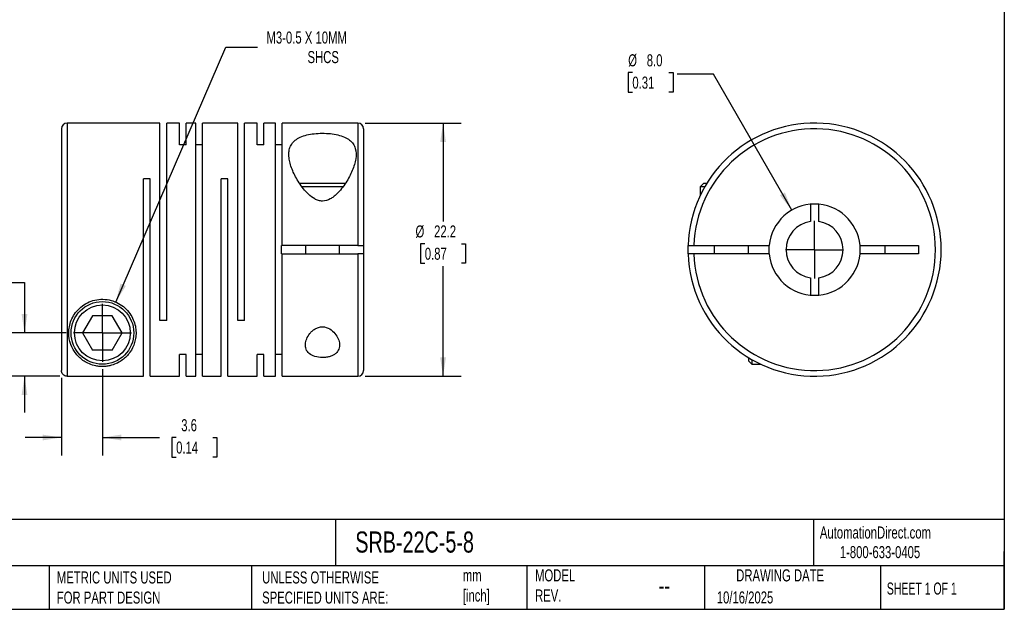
# Model space of a CAD drawing. Header units: millimetres. Extents: x 3 to 137, y 3 to 105.
# Tile 2 of 3: x 50 to 137, y 3 to 55. Entities that reach past the tile are written whole.
import ezdxf

# ---------------------------------------------------------------- set-up
doc = ezdxf.new("R2010")
doc.units = ezdxf.units.MM
doc.header["$LTSCALE"] = 0.5
doc.linetypes.add('SLD-Center', pattern=[19.05, 15.24, -1.27, 1.27, -1.27])
doc.linetypes.add('SLD-Solid', pattern=[0])
doc.layers.add('CENTER', color=40, linetype='SLD-Center')
doc.layers.add('DIMENSIONS', color=140, linetype='SLD-Solid', lineweight=25)
doc.layers.add('TEXT', color=140, linetype='SLD-Solid', lineweight=25)
doc.styles.add('SLDTEXTSTYLE0', font='TXT', dxfattribs={"width": 0.7})
doc.styles.add('SLDTEXTSTYLE1', font='TXT', dxfattribs={"width": 0.65})
doc.dimstyles.new('SLDDIMSTYLE0', dxfattribs={"dimtxt": 1.079004, "dimasz": 1.651, "dimexe": 0, "dimexo": 0.0625, "dimgap": 0.269751, "dimtad": 0, "dimtih": 1, "dimtoh": 1, "dimdec": 1, "dimrnd": 1e-09, "dimzin": 12, "dimdsep": 46, "dimtxsty": 'SLDTEXTSTYLE0', "dimsah": 1, "dimcen": 0.09, "dimadec": 0, "dimazin": 3, "dimtfac": 1, "dimtdec": 1, "dimtmove": 0, "dimatfit": 0, "dimfxl": 0, "dimfrac": 2, "dimtolj": 1, "dimtzin": 12, "dimarcsym": 0})
doc.dimstyles.new('SLDDIMSTYLE1', dxfattribs={"dimtxt": 1.079004, "dimasz": 1.651, "dimexe": 0, "dimexo": 0.0625, "dimgap": 0.269751, "dimtad": 0, "dimtih": 1, "dimtoh": 1, "dimdec": 1, "dimrnd": 1e-09, "dimzin": 12, "dimdsep": 46, "dimtxsty": 'SLDTEXTSTYLE0', "dimsah": 1, "dimcen": 0.09, "dimadec": 0, "dimazin": 3, "dimtfac": 1, "dimtdec": 1, "dimtofl": 0, "dimtmove": 0, "dimatfit": 3, "dimfxl": 0, "dimfrac": 2, "dimtolj": 1, "dimtzin": 12, "dimarcsym": 0})
doc.dimstyles.new('SLDDIMSTYLE2', dxfattribs={"dimtxt": 1.079004, "dimasz": 1.651, "dimexe": 0, "dimexo": 0.0625, "dimgap": 0.269751, "dimtad": 0, "dimtih": 1, "dimtoh": 1, "dimdec": 1, "dimrnd": 1e-09, "dimzin": 12, "dimdsep": 46, "dimtxsty": 'SLDTEXTSTYLE0', "dimsah": 1, "dimcen": 0, "dimadec": 0, "dimazin": 3, "dimtfac": 1, "dimtdec": 1, "dimtofl": 0, "dimtmove": 0, "dimatfit": 3, "dimfxl": 0, "dimfrac": 2, "dimtolj": 1, "dimtzin": 12, "dimarcsym": 0})
doc.dimstyles.new('SLDDIMSTYLE3', dxfattribs={"dimtxt": 1.079004, "dimasz": 1.651, "dimexe": 0, "dimexo": 0.0625, "dimgap": 0.269751, "dimtad": 0, "dimtih": 1, "dimtoh": 1, "dimdec": 1, "dimrnd": 1e-09, "dimzin": 4, "dimdsep": 46, "dimtxsty": 'SLDTEXTSTYLE0', "dimsah": 1, "dimcen": 0, "dimadec": 0, "dimazin": 1, "dimtfac": 1, "dimtdec": 1, "dimtofl": 0, "dimtmove": 0, "dimatfit": 3, "dimfxl": 0, "dimfrac": 2, "dimtolj": 1, "dimtzin": 12, "dimarcsym": 0})

# ---------------------------------------------------------------- blocks, each defined once
blk = doc.blocks.new('_D')
at = {"layer": 'DIMENSIONS'}
for p, q in [((57.423, 24.24), (57.423, 16.654)), ((53.823, 23.486), (53.823, 16.654)), ((53.823, 18.242), (50.648, 18.242)), ((57.423, 18.242), (62.427, 18.242)), ((63.889, 18.242), (63.527, 18.242)), ((63.527, 18.242), (63.527, 16.527)), ((67.096, 18.242), (67.458, 18.242)), ((67.458, 18.242), (67.458, 16.527)), ((63.527, 16.527), (63.889, 16.527)), ((67.458, 16.527), (67.096, 16.527))]:
    blk.add_line(p, q, dxfattribs=at)
for points in [[(53.823, 18.242), (52.172, 18.496), (52.172, 17.988)], [(57.423, 18.242), (59.074, 17.988), (59.074, 18.496)]]:
    blk.add_solid(points, dxfattribs=at)
at = {"layer": 'DIMENSIONS', "char_height": 1.0583, "attachment_point": 1, "style": 'SLDTEXTSTYLE0'}
for s, insert in [('3.6', (64.338, 19.848)), ('0.14', (63.889, 17.891))]:
    blk.add_mtext(s, dxfattribs=dict(at, insert=insert))
blk = doc.blocks.new('_D_1')
at = {"layer": 'DIMENSIONS'}
for p, q in [((42.264, 31.824), (41.901, 31.824)), ((41.901, 31.824), (41.901, 30.109)), ((45.47, 31.824), (45.832, 31.824)), ((45.832, 31.824), (45.832, 30.109)), ((47.416, 31.824), (50.591, 31.824)), ((50.591, 31.824), (50.591, 27.415)), ((41.901, 30.109), (42.264, 30.109)), ((45.832, 30.109), (45.47, 30.109)), ((54.248, 27.415), (49.003, 27.415)), ((53.688, 23.621), (49.003, 23.621)), ((50.591, 23.621), (50.591, 20.446))]:
    blk.add_line(p, q, dxfattribs=at)
for points in [[(50.591, 27.415), (50.845, 29.066), (50.337, 29.066)], [(50.591, 23.621), (50.337, 21.97), (50.845, 21.97)]]:
    blk.add_solid(points, dxfattribs=at)
at = {"layer": 'DIMENSIONS', "char_height": 1.0583, "attachment_point": 1, "style": 'SLDTEXTSTYLE0'}
for s, insert in [('3.8', (42.712, 33.43)), ('0.15', (42.264, 31.474))]:
    blk.add_mtext(s, dxfattribs=dict(at, insert=insert))
blk = doc.blocks.new('_D_2')
at = {"layer": 'DIMENSIONS'}
for p, q in [((80.458, 45.815), (88.889, 45.815)), ((87.302, 45.815), (87.302, 37.196)), ((85.699, 35.239), (85.336, 35.239)), ((85.336, 35.239), (85.336, 33.524)), ((88.905, 35.239), (89.267, 35.239)), ((89.267, 35.239), (89.267, 33.524)), ((85.336, 33.524), (85.699, 33.524)), ((87.302, 23.615), (87.302, 33.283)), ((89.267, 33.524), (88.905, 33.524)), ((80.458, 23.615), (88.889, 23.615))]:
    blk.add_line(p, q, dxfattribs=at)
for points in [[(87.302, 45.815), (87.048, 44.164), (87.556, 44.164)], [(87.302, 23.615), (87.556, 25.266), (87.048, 25.266)]]:
    blk.add_solid(points, dxfattribs=at)
at = {"layer": 'DIMENSIONS', "char_height": 1.0583, "attachment_point": 1, "style": 'SLDTEXTSTYLE0'}
for s, insert in [('%%c', (84.884, 36.845)), ('22.2', (86.513, 36.845)), ('0.87', (85.699, 34.889))]:
    blk.add_mtext(s, dxfattribs=dict(at, insert=insert))
blk = doc.blocks.new('_D_3')
at = {"layer": 'DIMENSIONS'}
for p, q in [((58.592, 30.123), (68.244, 52.486)), ((68.244, 52.486), (71.022, 52.486))]:
    blk.add_line(p, q, dxfattribs=at)
blk.add_solid([(58.592, 30.123), (59.479, 31.538), (59.013, 31.74)], dxfattribs=at)
at = {"layer": 'DIMENSIONS', "attachment_point": 1, "style": 'SLDTEXTSTYLE0'}
for s, insert, char_height in [('M3-0.5 X 10MM', (71.816, 53.85), 1.05833), ('SHCS', (75.413, 52.135), 1.0583)]:
    blk.add_mtext(s, dxfattribs=dict(at, insert=insert, char_height=char_height))
blk = doc.blocks.new('SW_CENTERMARKSYMBOL_0')
at = {"layer": 'CENTER', "color": 0}
for q in [(0, 2.54), (-2.54, 0), (0, -2.54), (2.54, 0)]:
    blk.add_line((0, 0), q, dxfattribs=at)
blk = doc.blocks.new('_D_4')
at = {"layer": 'DIMENSIONS'}
for p, q in [((103.903, 50.246), (103.541, 50.246)), ((103.541, 50.246), (103.541, 48.531)), ((107.11, 50.246), (107.472, 50.246)), ((107.472, 50.246), (107.472, 48.531)), ((111.009, 50.094), (107.834, 50.094)), ((117.888, 38.179), (111.009, 50.094)), ((103.541, 48.531), (103.903, 48.531)), ((107.472, 48.531), (107.11, 48.531))]:
    blk.add_line(p, q, dxfattribs=at)
blk.add_solid([(117.888, 38.179), (117.283, 39.736), (116.843, 39.482)], dxfattribs=at)
at = {"layer": 'DIMENSIONS', "char_height": 1.0583, "attachment_point": 1, "style": 'SLDTEXTSTYLE0'}
for s, insert in [('%%c', (103.538, 51.852)), ('8.0', (105.167, 51.852)), ('0.31', (103.903, 49.895))]:
    blk.add_mtext(s, dxfattribs=dict(at, insert=insert))
blk = doc.blocks.new('SW_CENTERMARKSYMBOL_1')
at = {"layer": 'CENTER', "color": 0}
for q in [(0, 2.54), (-2.54, 0), (0, -2.54), (2.54, 0)]:
    blk.add_line((0, 0), q, dxfattribs=at)

msp = doc.modelspace()

# ---------------------------------------------------------------- linework, layer by layer
for p, q in [((62.473, 45.815), (54.323, 45.815)), ((54.323, 45.815), (54.323, 23.621)), ((62.473, 28.515), (62.473, 45.815)), ((64.173, 45.815), (63.063, 45.815)), ((63.063, 28.515), (63.063, 45.815)), ((64.173, 43.922), (64.173, 45.815)), ((65.623, 45.815), (64.763, 45.815)), ((64.763, 43.922), (64.763, 45.815)), ((65.623, 23.615), (65.623, 45.815)), ((69.293, 45.815), (66.213, 45.815)), ((66.213, 23.615), (66.213, 45.815)), ((69.293, 28.515), (69.293, 45.815)), ((70.993, 45.815), (69.883, 45.815)), ((69.883, 28.515), (69.883, 45.815)), ((70.993, 43.922), (70.993, 45.815)), ((72.593, 45.815), (71.583, 45.815)), ((71.583, 43.922), (71.583, 45.815)), ((72.593, 23.615), (72.593, 45.815)), ((79.823, 45.815), (73.183, 45.815)), ((73.183, 35.09), (73.183, 45.815)), ((79.823, 45.815), (79.823, 35.09)), ((53.823, 45.315), (53.823, 24.121)), ((80.323, 45.315), (80.323, 35.09)), ((64.763, 43.922), (64.173, 43.922)), ((66.213, 43.922), (65.623, 43.922)), ((71.583, 43.922), (70.993, 43.922)), ((73.183, 43.922), (72.593, 43.922)), ((61.613, 40.915), (61.023, 40.915)), ((61.023, 23.621), (61.023, 40.915)), ((61.613, 23.615), (61.613, 40.915)), ((68.433, 40.915), (67.843, 40.915)), ((67.843, 23.615), (67.843, 40.915)), ((68.433, 23.615), (68.433, 40.915)), ((76.723, 40.515), (74.709, 40.515)), ((76.723, 40.215), (74.927, 40.215)), ((78.73, 40.515), (76.723, 40.515)), ((78.525, 40.215), (76.723, 40.215)), ((110.138, 40.515), (109.838, 40.215)), ((109.838, 40.215), (109.838, 39.427)), ((110.247, 40.215), (109.838, 40.215)), ((110.424, 40.515), (110.138, 40.515)), ((119.513, 38.697), (119.513, 37.186)), ((120.263, 37.186), (120.263, 38.697)), ((73.123, 34.34), (73.123, 35.09)), ((73.183, 35.09), (73.123, 35.09)), ((79.823, 35.09), (73.183, 35.09)), ((75.223, 35.09), (75.223, 34.34)), ((78.223, 34.34), (78.223, 35.09)), ((80.323, 35.09), (80.323, 34.34)), ((109.295, 35.09), (115.906, 35.09)), ((111.088, 35.09), (111.088, 34.34)), ((114.088, 34.34), (114.088, 35.09)), ((123.871, 35.09), (128.988, 35.09)), ((126.088, 34.34), (126.088, 35.09)), ((128.988, 35.09), (128.988, 34.34)), ((73.123, 34.34), (73.183, 34.34)), ((73.183, 23.615), (73.183, 34.34)), ((73.183, 34.34), (79.823, 34.34)), ((79.823, 34.34), (79.823, 23.615)), ((80.323, 34.34), (80.323, 24.115)), ((115.906, 34.34), (109.295, 34.34)), ((128.988, 34.34), (123.871, 34.34)), ((119.513, 32.243), (119.513, 30.732)), ((120.263, 30.732), (120.263, 32.243)), ((56.557, 28.915), (55.691, 27.415)), ((58.289, 28.915), (56.557, 28.915)), ((59.155, 27.415), (58.289, 28.915)), ((63.063, 28.515), (62.473, 28.515)), ((69.883, 28.515), (69.293, 28.515)), ((55.691, 27.415), (56.557, 25.915)), ((58.289, 25.915), (59.155, 27.415)), ((58.289, 25.915), (56.557, 25.915)), ((64.763, 25.508), (64.173, 25.508)), ((64.173, 23.615), (64.173, 25.508)), ((64.763, 23.615), (64.763, 25.508)), ((66.213, 25.508), (65.623, 25.508)), ((71.583, 25.508), (70.993, 25.508)), ((70.993, 23.615), (70.993, 25.508)), ((71.583, 23.615), (71.583, 25.508)), ((73.183, 25.508), (72.593, 25.508)), ((114.088, 25.251), (114.088, 24.965)), ((114.388, 25.073), (114.388, 24.665)), ((114.088, 24.965), (114.388, 24.665)), ((114.388, 24.665), (115.176, 24.665)), ((54.323, 23.621), (61.023, 23.621)), ((61.613, 23.615), (64.173, 23.615)), ((64.763, 23.615), (65.623, 23.615)), ((66.213, 23.615), (67.843, 23.615)), ((68.433, 23.615), (70.993, 23.615)), ((71.583, 23.615), (72.593, 23.615)), ((73.183, 23.615), (79.823, 23.615))]:
    msp.add_line(p, q)
at = {"flags": 128}
for points in [[(108.795, 34.34), (108.788, 34.715), (108.795, 35.09)], [(115.888, 34.715), (115.903, 35.054), (115.906, 35.09)], [(115.906, 34.34), (115.903, 34.376), (115.888, 34.715)]]:
    msp.add_lwpolyline(points, dxfattribs=at)
for radius in [2.75, 2.45]:
    msp.add_circle((57.423, 27.415), radius)
for centre, radius, start, end in [((54.323, 45.315), 0.5, 90, 180), ((79.823, 45.315), 0.5, 0, 90), ((119.888, 34.715), 11.1, 181.93604, 178.06396), ((119.888, 34.715), 10.6, 182.0274, 177.9726), ((119.888, 34.715), 4, 5.37938, 174.62062), ((119.888, 34.715), 2.5, 98.62693, 261.37307), ((119.888, 34.715), 2.5, 278.62693, 81.37307), ((119.888, 34.715), 4, 354.62062, 5.37938), ((119.888, 34.715), 4, 185.37938, 354.62062), ((79.823, 24.115), 0.5, 270, 0)]:
    msp.add_arc(centre, radius, start, end)
for points, knots in [([(76.723, 38.975), (76.965, 38.975), (77.198, 39.05), (77.506, 39.217), (77.603, 39.282), (77.787, 39.421), (77.873, 39.496), (78.121, 39.73), (78.269, 39.897), (78.539, 40.237), (78.661, 40.411), (79.001, 40.938), (79.191, 41.3), (79.484, 42.002), (79.59, 42.345), (79.691, 43.007), (79.686, 43.314), (79.56, 43.739), (79.498, 43.871), (79.331, 44.115), (79.225, 44.229), (78.968, 44.429), (78.817, 44.518), (78.473, 44.669), (78.284, 44.731), (77.867, 44.831), (77.645, 44.867), (77.185, 44.916), (76.944, 44.927), (76.47, 44.926), (76.23, 44.913), (75.771, 44.863), (75.552, 44.826), (75.138, 44.723), (74.949, 44.66), (74.612, 44.508), (74.461, 44.418), (74.209, 44.216), (74.105, 44.104), (73.941, 43.857), (73.88, 43.724), (73.8, 43.444), (73.778, 43.295), (73.769, 42.984), (73.782, 42.825), (73.859, 42.336), (73.963, 41.996), (74.26, 41.289), (74.447, 40.934), (74.787, 40.408), (74.91, 40.233), (75.183, 39.89), (75.33, 39.724), (75.657, 39.416), (75.84, 39.271), (76.147, 39.105), (76.257, 39.058), (76.485, 38.993), (76.602, 38.975), (76.723, 38.975)], [0, 0, 0, 0, 0.03125, 0.03125, 0.046875, 0.046875, 0.0625, 0.0625, 0.09375, 0.09375, 0.125, 0.125, 0.1875, 0.1875, 0.25, 0.25, 0.3125, 0.3125, 0.34375, 0.34375, 0.375, 0.375, 0.40625, 0.40625, 0.4375, 0.4375, 0.46875, 0.46875, 0.5, 0.5, 0.53125, 0.53125, 0.5625, 0.5625, 0.59375, 0.59375, 0.625, 0.625, 0.65625, 0.65625, 0.6875, 0.6875, 0.71875, 0.71875, 0.75, 0.75, 0.8125, 0.8125, 0.875, 0.875, 0.90625, 0.90625, 0.9375, 0.9375, 0.96875, 0.96875, 0.984375, 0.984375, 1, 1, 1, 1]), ([(79.823, 35.09), (79.955, 35.09), (80.084, 35.09), (80.269, 35.09), (80.323, 35.09), (80.323, 35.09)], [0, 0, 0, 0, 0.5, 0.5, 1, 1, 1, 1]), ([(108.795, 35.09), (108.795, 35.09), (108.849, 35.09), (109.033, 35.09), (109.163, 35.09), (109.295, 35.09)], [0, 0, 0, 0, 0.5, 0.5, 1, 1, 1, 1]), ([(80.323, 34.34), (80.323, 34.34), (80.269, 34.34), (80.084, 34.34), (79.955, 34.34), (79.823, 34.34)], [0, 0, 0, 0, 0.5, 0.5, 1, 1, 1, 1]), ([(109.295, 34.34), (109.163, 34.34), (109.034, 34.34), (108.849, 34.34), (108.795, 34.34), (108.795, 34.34)], [0, 0, 0, 0, 0.5, 0.5, 1, 1, 1, 1]), ([(54.473, 27.415), (54.473, 27.055), (54.537, 26.72), (54.761, 26.102), (54.916, 25.829), (55.304, 25.339), (55.538, 25.121), (55.958, 24.849), (56.109, 24.767), (56.453, 24.623), (56.64, 24.562), (56.965, 24.498), (57.077, 24.483), (57.314, 24.464), (57.434, 24.462), (57.671, 24.473), (57.789, 24.485), (58.01, 24.522), (58.115, 24.545), (58.411, 24.628), (58.585, 24.697), (58.902, 24.856), (59.043, 24.944), (59.304, 25.137), (59.423, 25.241), (59.642, 25.465), (59.743, 25.586), (60.015, 25.972), (60.155, 26.256), (60.296, 26.728), (60.332, 26.894), (60.373, 27.237), (60.378, 27.413), (60.356, 27.775), (60.328, 27.962), (60.231, 28.339), (60.163, 28.527), (59.982, 28.897), (59.868, 29.079), (59.598, 29.419), (59.439, 29.58), (59.085, 29.863), (58.888, 29.986), (58.463, 30.185), (58.24, 30.259), (57.774, 30.353), (57.534, 30.372), (57.061, 30.352), (56.822, 30.312), (56.371, 30.181), (56.154, 30.088), (55.751, 29.856), (55.57, 29.721), (55.244, 29.416), (55.1, 29.245), (54.861, 28.893), (54.764, 28.708), (54.536, 28.145), (54.473, 27.775), (54.473, 27.415)], [0, 0, 0, 0, 0.0625, 0.0625, 0.125, 0.125, 0.1875, 0.1875, 0.21875, 0.21875, 0.25, 0.25, 0.265625, 0.265625, 0.28125, 0.28125, 0.296875, 0.296875, 0.3125, 0.3125, 0.34375, 0.34375, 0.375, 0.375, 0.40625, 0.40625, 0.4375, 0.4375, 0.5, 0.5, 0.53125, 0.53125, 0.5625, 0.5625, 0.59375, 0.59375, 0.625, 0.625, 0.65625, 0.65625, 0.6875, 0.6875, 0.71875, 0.71875, 0.75, 0.75, 0.78125, 0.78125, 0.8125, 0.8125, 0.84375, 0.84375, 0.875, 0.875, 0.90625, 0.90625, 0.9375, 0.9375, 1, 1, 1, 1]), ([(76.723, 27.949), (76.605, 27.949), (76.488, 27.931), (76.272, 27.865), (76.169, 27.818), (75.985, 27.708), (75.9, 27.645), (75.749, 27.51), (75.681, 27.439), (75.5, 27.216), (75.407, 27.058), (75.276, 26.744), (75.236, 26.584), (75.215, 26.277), (75.235, 26.126), (75.344, 25.848), (75.435, 25.718), (75.695, 25.498), (75.867, 25.407), (76.27, 25.282), (76.501, 25.25), (76.85, 25.251), (76.966, 25.26), (77.188, 25.293), (77.297, 25.318), (77.495, 25.382), (77.586, 25.42), (77.752, 25.509), (77.826, 25.561), (78.017, 25.726), (78.107, 25.856), (78.212, 26.134), (78.231, 26.285), (78.209, 26.591), (78.169, 26.749), (78.036, 27.064), (77.944, 27.219), (77.701, 27.516), (77.552, 27.655), (77.18, 27.875), (76.958, 27.949), (76.723, 27.949)], [0, 0, 0, 0, 0.03125, 0.03125, 0.0625, 0.0625, 0.09375, 0.09375, 0.125, 0.125, 0.1875, 0.1875, 0.25, 0.25, 0.3125, 0.3125, 0.375, 0.375, 0.4375, 0.4375, 0.5, 0.5, 0.53125, 0.53125, 0.5625, 0.5625, 0.59375, 0.59375, 0.625, 0.625, 0.6875, 0.6875, 0.75, 0.75, 0.8125, 0.8125, 0.875, 0.875, 0.9375, 0.9375, 1, 1, 1, 1]), ([(54.323, 23.621), (54.191, 23.621), (54.062, 23.675), (53.877, 23.86), (53.823, 23.989), (53.823, 24.121)], [0, 0, 0, 0, 0.5, 0.5, 1, 1, 1, 1])]:
    msp.add_open_spline(points, degree=3, knots=knots)
at = {"layer": 'TEXT'}
for p, q in [((136.525, 104.775), (136.525, 3.175)), ((136.525, 11.063), (3.175, 11.063)), ((77.879, 11.063), (77.879, 6.985)), ((119.788, 11.063), (119.788, 6.985)), ((136.525, 3.175), (136.525, 8.255)), ((136.525, 6.985), (3.175, 6.985)), ((52.742, 6.985), (52.742, 3.175)), ((70.499, 6.985), (70.499, 3.175)), ((94.65, 6.985), (94.65, 3.175)), ((110.233, 6.985), (110.233, 3.175)), ((125.674, 6.985), (125.674, 3.175)), ((3.175, 3.175), (136.525, 3.175))]:
    msp.add_line(p, q, dxfattribs=at)

# ---------------------------------------------------------------- block references
at = {"layer": 'CENTER'}
for name, p in [('SW_CENTERMARKSYMBOL_1', (119.888, 34.715)), ('SW_CENTERMARKSYMBOL_0', (57.423, 27.415))]:
    msp.add_blockref(name, p, dxfattribs=at)

# ---------------------------------------------------------------- texts
at = {"layer": 'TEXT'}
for s, insert, char_height, attachment_point, style in [('AutomationDirect.com', (120.347, 10.438), 1.05833, 1, 'SLDTEXTSTYLE0'), ('SRB-22C-5-8', (79.604, 10.001), 1.85208, 1, 'SLDTEXTSTYLE0'), ('1-800-633-0405', (122.096, 8.719), 1.05833, 1, 'SLDTEXTSTYLE0'), ('METRIC UNITS USED ^JFOR PART DESIGN', (53.427, 6.498), 1.05833, 1, 'SLDTEXTSTYLE0'), ('UNLESS OTHERWISE ^JSPECIFIED UNITS ARE:', (71.435, 6.498), 1.05833, 1, 'SLDTEXTSTYLE0'), ('mm^J[inch]', (89.032, 6.681), 1.0583, 1, 'SLDTEXTSTYLE0'), ('MODEL ^JREV.', (95.367, 6.682), 1.05833, 1, 'SLDTEXTSTYLE0'), ('DRAWING DATE', (116.863, 6.682), 1.05833, 2, 'SLDTEXTSTYLE0'), ('SHEET 1 OF 1', (126.221, 5.526), 1.05833, 1, 'SLDTEXTSTYLE1'), ('--', (106.214, 6.038), 1.5875, 1, 'SLDTEXTSTYLE0'), ('10/16/2025', (111.306, 4.745), 1.0583, 1, 'SLDTEXTSTYLE0')]:
    msp.add_mtext(s, dxfattribs=dict(at, insert=insert, char_height=char_height, attachment_point=attachment_point, style=style))

# ---------------------------------------------------------------- dimensions: what is measured, and where the dimension line sits
at = {"layer": 'DIMENSIONS'}
dim = msp.add_diameter_dim_2p(p1=(56.254, 24.706), p2=(58.592, 30.123), text='M3-0.5 X 10MM\\PSHCS', dimstyle='SLDDIMSTYLE2', override={"dimpost": '<>'}, dxfattribs=at)
dim.commit()
dim.dimension.update_dxf_attribs({"geometry": '_D_3', "text_midpoint": (77.401, 52.486), "dimtype": 163})
dim = msp.add_diameter_dim_2p(p1=(121.888, 31.251), p2=(117.888, 38.179), dimstyle='SLDDIMSTYLE3', dxfattribs=at)
dim.commit()
dim.dimension.update_dxf_attribs({"geometry": '_D_4', "text_midpoint": (105.506, 50.094), "dimtype": 163})
dim = msp.add_linear_dim(base=(87.302, 23.615), p1=(79.823, 45.815), p2=(79.823, 23.615), angle=90, text='%%c<>', dimstyle='SLDDIMSTYLE1', dxfattribs=at)
dim.commit()
dim.dimension.update_dxf_attribs({"geometry": '_D_2', "text_midpoint": (87.302, 35.239), "dimtype": 160})
dim = msp.add_linear_dim(base=(50.591, 27.415), p1=(54.323, 23.621), p2=(54.883, 27.415), angle=90, dimstyle='SLDDIMSTYLE0', dxfattribs=at)
dim.commit()
dim.dimension.update_dxf_attribs({"geometry": '_D_1', "text_midpoint": (50.591, 31.824), "dimtype": 160})
dim = msp.add_linear_dim(base=(57.423, 18.242), p1=(53.823, 24.121), p2=(57.423, 24.875), dimstyle='SLDDIMSTYLE0', dxfattribs=at)
dim.commit()
dim.dimension.update_dxf_attribs({"geometry": '_D', "text_midpoint": (65.493, 18.242), "dimtype": 160})

doc.saveas('drawing.dxf')
